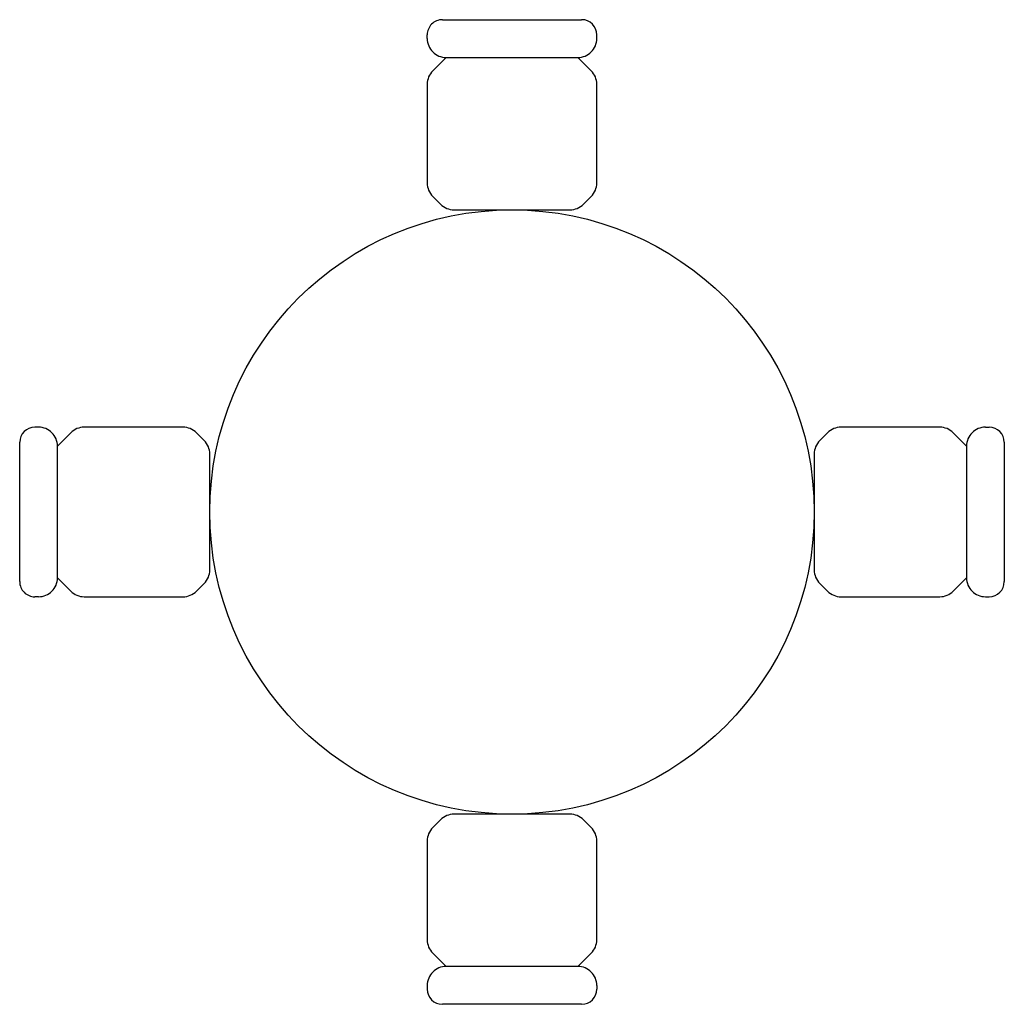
# Model space of a CAD drawing. Extents: x 9.39 to 12, y 5.51 to 8.11.
import ezdxf

# ---------------------------------------------------------------- set-up
doc = ezdxf.new("R2010")
doc.units = 0
doc.header["$MEASUREMENT"] = 0
doc.layers.get('0').update_dxf_attribs({"linetype": 'CONTINUOUS'})
doc.layers.add('TEXTURA', color=9, linetype='CONTINUOUS')

# ---------------------------------------------------------------- blocks, each defined once
blk = doc.blocks.new('SILLA01')
at = {"layer": 'TEXTURA', "color": 7}
for p, q in [((0.1744, 0.1), (-0.1744, 0.1)), ((-0.2244, 0.05), (-0.2244, 0.04)), ((0.2244, 0.05), (0.2244, 0.04)), ((0.1844, 0), (-0.1844, 0))]:
    blk.add_line(p, q, dxfattribs=at)
for points in [[(0.1744, 0.1), (0.2098, 0.1354, 0.198912), (0.2244, 0.1707), (0.2244, 0.4325, 0.198912), (0.2098, 0.4679), (0.1891, 0.4886, 0.198912), (0.1537, 0.5032), (-0.1537, 0.5032, 0.198912), (-0.1891, 0.4886), (-0.2098, 0.4679, 0.198912), (-0.2244, 0.4325), (-0.2244, 0.1707, 0.198912), (-0.2098, 0.1354), (-0.1744, 0.1)], [(0.2244, 0.05, 0.414214), (0.1744, 0.1), (-0.1744, 0.1, 0.414214), (-0.2244, 0.05)]]:
    blk.add_lwpolyline(points, format="xyb", dxfattribs=at)
for centre, start, end in [((-0.1844, 0.04), 180, 270), ((0.1844, 0.04), 270, 0)]:
    blk.add_arc(centre, 0.04, start, end, dxfattribs=at)

msp = doc.modelspace()

# ---------------------------------------------------------------- linework, layer by layer
msp.add_circle((10.6965, 6.8108), 0.8)

# ---------------------------------------------------------------- block references
for p, rotation in [((10.6965, 8.114), 180), ((9.3933, 6.8108), 270), ((11.9997, 6.8108), 90)]:
    msp.add_blockref('SILLA01', p, dxfattribs=dict(rotation=rotation))
msp.add_blockref('SILLA01', (10.6965, 5.5076))

doc.saveas('drawing.dxf')
